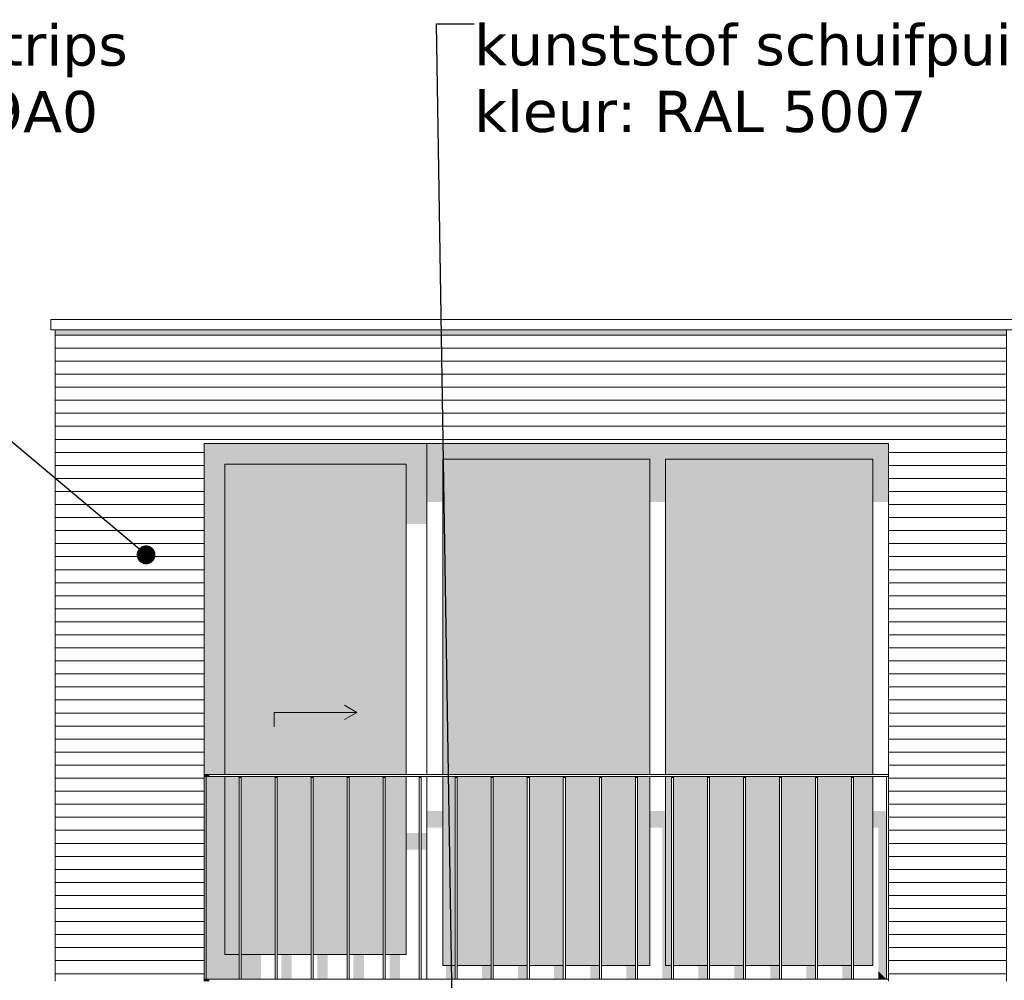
# Model space of a CAD drawing. Header units: millimetres. Extents: x -25778 to 297771, y -21930 to 17454.
# Tile 17 of 109: x 100641 to 105401, y -13625 to -8981. Entities that reach past the tile are written whole.
import ezdxf

# ---------------------------------------------------------------- set-up
doc = ezdxf.new("R2010")
doc.units = ezdxf.units.MM
doc.header["$MEASUREMENT"] = 0
for name, color, linetype in [('34 Balustrades', 7, 'Continuous'), ('34 Balustrades 2D arcering', 7, 'Continuous'), ('New_21 Buitenwanden', 7, 'Continuous'), ('New_21 Buitenwanden 2D arcering', 7, 'Continuous'), ('New_21 Buitenwanden Afdek-arcering', 7, 'Continuous'), ('New_21 Buitenwanden Deuren', 7, 'Continuous'), ('New_21 Buitenwanden Ramen', 7, 'Continuous'), ('New_47 Dakafwerking', 7, 'Continuous'), ('Tekst_dim 1_ 100 .DO', 7, 'Continuous')]:
    doc.layers.add(name, color=color, linetype=linetype)
doc.styles.add('GENERATED_STYLE_1', font='verdana.ttf')
doc.dimstyles.new('GENERATED_STYLE__2', dxfattribs={"dimtxt": 0.18, "dimasz": 182.4, "dimexe": 0.18, "dimexo": 0.0625, "dimgap": 0, "dimtad": 0, "dimtih": 1, "dimtoh": 1, "dimdec": 4, "dimzin": 0, "dimdsep": 46, "dimcen": 0.09, "dimadec": 0, "dimazin": 0, "dimtfac": 1, "dimtdec": 4, "dimtmove": 0, "dimatfit": 3, "dimldrblk": 'ARROWHEAD_11', "dimfxl": 1, "dimtolj": 1, "dimtzin": 0, "dimarcsym": 0})

# ---------------------------------------------------------------- blocks, each defined once
blk = doc.blocks.new('Section Element_346_2', base_point=(118937, -19829.7))
at = {"layer": 'New_21 Buitenwanden 2D arcering', "linetype": 'Continuous', "lineweight": 0, "true_color": 0x1e2122}
blk.add_hatch(color=250, dxfattribs=at).paths.add_polyline_path([(101532, -10479.7), (100812, -10479.7), (100812, -10508), (101532, -10508)])
at = {"layer": 'New_21 Buitenwanden Afdek-arcering', "linetype": 'Continuous', "lineweight": 0, "true_color": 0x000000}
h = blk.add_hatch(dxfattribs=at)
h.set_pattern_fill('920_Lijnen_horz__63_0002', color=18, style=0, pattern_type=2)
h.set_pattern_definition([(5e-14, (118937.04, -19829.75), (0, 63), [])])
h.paths.add_polyline_path([(100812, -13629.7), (101532, -13629.7), (101532, -10479.7), (100812, -10479.7)])
at = {"layer": 'New_21 Buitenwanden', "color": 7, "linetype": 'Continuous', "lineweight": 0}
for p, q in [((100812, -10479.7), (100812, -13629.7)), ((101532, -13629.7), (101532, -11029.7))]:
    blk.add_line(p, q, dxfattribs=at)
blk = doc.blocks.new('Section Element_360_2', base_point=(118937, -19829.7))
at = {"layer": 'New_47 Dakafwerking', "color": 9, "linetype": 'Continuous', "lineweight": 0}
for p, q in [((100792, -10429.7), (100792, -10479.7)), ((100792, -10429.7), (105437, -10429.7)), ((100792, -10479.7), (105437, -10479.7))]:
    blk.add_line(p, q, dxfattribs=at)
blk = doc.blocks.new('Section Element_388_2', base_point=(118937, -19829.7))
at = {"layer": 'New_21 Buitenwanden 2D arcering', "linetype": 'Continuous', "lineweight": 0, "true_color": 0x1e2122}
blk.add_hatch(color=250, dxfattribs=at).paths.add_polyline_path([(105412, -10479.7), (104842, -10479.7), (104842, -10508), (105412, -10508)])
at = {"layer": 'New_21 Buitenwanden Afdek-arcering', "linetype": 'Continuous', "lineweight": 0, "true_color": 0x000000}
h = blk.add_hatch(dxfattribs=at)
h.set_pattern_fill('920_Lijnen_horz__63_0002', color=18, style=0, pattern_type=2)
h.set_pattern_definition([(0, (118937.04, -19829.75), (0, 63), [])])
h.paths.add_polyline_path([(105412, -13629.7), (105412, -10479.7), (104842, -10479.7), (104842, -13629.7)])
at = {"layer": 'New_21 Buitenwanden', "color": 7, "linetype": 'Continuous', "lineweight": 0}
for p, q in [((105412, -13629.7), (105412, -10479.7)), ((104842, -13629.7), (104842, -11029.7))]:
    blk.add_line(p, q, dxfattribs=at)
blk = doc.blocks.new('Section Element_389_2', base_point=(118937, -19829.7))
at = {"layer": 'New_21 Buitenwanden 2D arcering', "linetype": 'Continuous', "lineweight": 0, "true_color": 0x1e2122}
blk.add_hatch(color=250, dxfattribs=at).paths.add_polyline_path([(101532, -10479.7), (101532, -10508), (104842, -10508), (104842, -10479.7)])
at = {"layer": 'New_21 Buitenwanden Afdek-arcering', "linetype": 'Continuous', "lineweight": 0, "true_color": 0x000000}
h = blk.add_hatch(dxfattribs=at)
h.set_pattern_fill('920_Lijnen_horz__63_0002', color=18, style=0, pattern_type=2)
h.set_pattern_definition([(0, (118937.04, -19829.75), (0, 63), [])])
h.paths.add_polyline_path([(101532, -10479.7), (101532, -11029.7), (104842, -11029.7), (104842, -10479.7)])
at = {"layer": 'New_21 Buitenwanden', "color": 7, "linetype": 'Continuous', "lineweight": 0}
blk.add_line((104842, -11029.7), (101532, -11029.7), dxfattribs=at)
blk = doc.blocks.new('Section Element_411_2', base_point=(118937, -19829.7))
at = {"layer": '34 Balustrades 2D arcering', "linetype": 'Continuous', "lineweight": 0, "true_color": 0x1e2122}
blk.add_hatch(color=250, dxfattribs=at).paths.add_polyline_path([(101532, -12639.7), (101557, -12639.7), (101557, -12629.7), (101532, -12629.7)])
at = {"layer": '34 Balustrades', "color": 9, "linetype": 'Continuous', "lineweight": 0}
for p, q in [((101532, -12629.7), (104842, -12629.7)), ((101542, -12639.7), (104832, -12639.7))]:
    blk.add_line(p, q, dxfattribs=at)
blk = doc.blocks.new('Section Element_412_2', base_point=(118937, -19829.7))
at = {"layer": '34 Balustrades 2D arcering', "linetype": 'Continuous', "lineweight": 0, "true_color": 0x1e2122}
blk.add_hatch(color=250, dxfattribs=at).paths.add_polyline_path([(101532, -13619.7), (101532, -13629.7), (101557, -13629.7), (101557, -13619.7)])
at = {"layer": '34 Balustrades', "color": 9, "linetype": 'Continuous', "lineweight": 0}
blk.add_line((101542, -13619.7), (104832, -13619.7), dxfattribs=at)
blk = doc.blocks.new('Section Element_413_2', base_point=(118937, -19829.7))
at = {"layer": 'New_21 Buitenwanden 2D arcering', "linetype": 'Continuous', "lineweight": 0, "true_color": 0x1e2122}
for points in [[(101532, -11029.7), (101532, -11129.7), (101632, -11129.7), (102510, -11129.7), (102610, -11129.7), (102610, -11029.7)], [(101532, -11129.7), (101532, -12629.7), (101632, -12629.7), (101632, -11129.7)], [(101632, -11129.7), (101632, -12629.7), (101827, -12629.7), (101827, -11446.9), (102510, -11446.9), (102510, -11129.7)], [(102510, -11129.7), (102510, -11418.7), (102610, -11418.7), (102610, -11129.7)], [(101542, -13499.7), (101632, -13499.7), (101632, -12639.7), (101542, -12639.7)], [(101632, -13499.7), (101701.2, -13499.7), (101701.2, -12639.7), (101632, -12639.7)], [(101711.2, -12639.7), (101711.2, -13499.7), (101827, -13499.7), (101827, -13021.6), (101875.5, -13021.6), (101875.5, -12940.9), (101827, -12940.9), (101827, -12639.7)], [(101885.5, -13021.6), (101926.2, -13021.6), (101926.2, -13499.7), (101976.2, -13499.7), (101976.2, -13021.6), (102049.7, -13021.6), (102049.7, -12940.9), (101885.5, -12940.9)], [(102059.7, -13021.6), (102100.5, -13021.6), (102100.5, -13499.7), (102150.5, -13499.7), (102150.5, -13021.6), (102223.9, -13021.6), (102223.9, -12940.9), (102059.7, -12940.9)], [(102233.9, -13021.6), (102274.7, -13021.6), (102274.7, -13499.7), (102324.7, -13499.7), (102324.7, -13021.6), (102398.1, -13021.6), (102398.1, -12940.9), (102233.9, -12940.9)], [(102408.1, -13021.6), (102448.9, -13021.6), (102448.9, -13499.7), (102498.9, -13499.7), (102498.9, -13021.6), (102510, -13021.6), (102510, -12940.9), (102408.1, -12940.9)], [(102572.3, -12912.6), (102510, -12912.6), (102510, -12993.3), (102572.3, -12993.3)], [(102582.3, -12993.3), (102603.1, -12993.3), (102603.1, -13499.7), (102610, -13499.7), (102610, -12912.6), (102582.3, -12912.6)], [(101542, -13619.7), (101701.2, -13619.7), (101701.2, -13499.7), (101632, -13499.7), (101542, -13499.7)], [(101807, -13499.7), (101711.2, -13499.7), (101711.2, -13619.7), (101807, -13619.7)], [(101956.2, -13499.7), (101906.2, -13499.7), (101906.2, -13619.7), (101956.2, -13619.7)], [(102130.5, -13499.7), (102080.5, -13499.7), (102080.5, -13619.7), (102130.5, -13619.7)], [(102304.7, -13499.7), (102254.7, -13499.7), (102254.7, -13619.7), (102304.7, -13619.7)], [(102478.9, -13499.7), (102428.9, -13499.7), (102428.9, -13619.7), (102478.9, -13619.7)], [(102610, -13499.7), (102603.1, -13499.7), (102603.1, -13619.7), (102610, -13619.7)]]:
    blk.add_hatch(color=250, dxfattribs=at).paths.add_polyline_path(points)
at = {"layer": 'New_21 Buitenwanden Afdek-arcering', "linetype": 'Continuous', "lineweight": 0, "true_color": 0x99a3a6}
for points in [[(101632, -11129.7), (101632, -12629.7), (102510, -12629.7), (102510, -11129.7)], [(101632, -13499.7), (101701.2, -13499.7), (101701.2, -12639.7), (101632, -12639.7)], [(101711.2, -12639.7), (101711.2, -13499.7), (101875.5, -13499.7), (101875.5, -12639.7)], [(101885.5, -12639.7), (101885.5, -13499.7), (102049.7, -13499.7), (102049.7, -12639.7)], [(102059.7, -12639.7), (102059.7, -13499.7), (102223.9, -13499.7), (102223.9, -12639.7)], [(102233.9, -13499.7), (102398.1, -13499.7), (102398.1, -12639.7), (102233.9, -12639.7)], [(102510, -12639.7), (102408.1, -12639.7), (102408.1, -13499.7), (102510, -13499.7)]]:
    blk.add_hatch(color=253, dxfattribs=at).paths.add_polyline_path(points)
at = {"layer": 'New_21 Buitenwanden Deuren', "color": 7, "linetype": 'Continuous', "lineweight": 0}
for p, q in [((101632, -11129.7), (101632, -12629.7)), ((102510, -11129.7), (101632, -11129.7)), ((102510, -12629.7), (102510, -11129.7)), ((101871, -12329.7), (102271, -12329.7)), ((101871, -12329.7), (101871, -12399.7)), ((102271, -12329.7), (102210.4, -12294.7)), ((102271, -12329.7), (102210.4, -12364.7)), ((101632, -12639.7), (101632, -13499.7)), ((102510, -13499.7), (102510, -12639.7)), ((101632, -13499.7), (101701.2, -13499.7)), ((101711.2, -13499.7), (101875.5, -13499.7)), ((101885.5, -13499.7), (102049.7, -13499.7)), ((102059.7, -13499.7), (102223.9, -13499.7)), ((102233.9, -13499.7), (102398.1, -13499.7)), ((102408.1, -13499.7), (102510, -13499.7))]:
    blk.add_line(p, q, dxfattribs=at)
blk = doc.blocks.new('Section Element_414_2', base_point=(118937, -19829.7))
at = {"layer": 'New_21 Buitenwanden 2D arcering', "linetype": 'Continuous', "lineweight": 0, "true_color": 0x1e2122}
for points in [[(102610, -11029.7), (102686, -11105.7), (103688, -11105.7), (103764, -11105.7), (104766, -11105.7), (104842, -11029.7)], [(102610, -11312.6), (102686, -11312.6), (102686, -11105.7), (102610, -11029.7)], [(104766, -11105.7), (104766, -11312.6), (104842, -11312.6), (104842, -11029.7)], [(102686, -11105.7), (102686, -12629.7), (102721, -12629.7), (102721, -11362.1), (103688, -11362.1), (103688, -11105.7)], [(103688, -11312.6), (103764, -11312.6), (103764, -11105.7), (103688, -11105.7)], [(103764, -11105.7), (103764, -12629.7), (103799, -12629.7), (103799, -11362.1), (104766, -11362.1), (104766, -11105.7)], [(102686, -13553.7), (102721, -13553.7), (102721, -12936.7), (102737.3, -12936.7), (102737.3, -13553.7), (102746.5, -13553.7), (102746.5, -12856), (102721, -12856), (102721, -12639.7), (102686, -12639.7)], [(103764, -13553.7), (103791.8, -13553.7), (103791.8, -12639.7), (103764, -12639.7)], [(102686, -12806.5), (102610, -12806.5), (102610, -12887.2), (102686, -12887.2)], [(103688, -12887.2), (103747.6, -12887.2), (103747.6, -13553.7), (103764, -13553.7), (103764, -12806.5), (103688, -12806.5)], [(104766, -12887.2), (104792.8, -12887.2), (104792.8, -13580.5), (104832, -13619.7), (104832, -12806.5), (104766, -12806.5)], [(102756.5, -13553.7), (102787.3, -13553.7), (102787.3, -12936.7), (102911.5, -12936.7), (102911.5, -13553.7), (102920.7, -13553.7), (102920.7, -12856), (102756.5, -12856)], [(102930.7, -13553.7), (102961.5, -13553.7), (102961.5, -12936.7), (103085.7, -12936.7), (103085.7, -13553.7), (103094.9, -13553.7), (103094.9, -12856), (102930.7, -12856)], [(103104.9, -13553.7), (103135.7, -13553.7), (103135.7, -12936.7), (103259.9, -12936.7), (103259.9, -13553.7), (103269.1, -13553.7), (103269.1, -12856), (103104.9, -12856)], [(103279.1, -13553.7), (103309.9, -13553.7), (103309.9, -12936.7), (103434.1, -12936.7), (103434.1, -13553.7), (103443.4, -13553.7), (103443.4, -12856), (103279.1, -12856)], [(103453.4, -13553.7), (103484.1, -13553.7), (103484.1, -12936.7), (103608.4, -12936.7), (103608.4, -13553.7), (103617.6, -13553.7), (103617.6, -12856), (103453.4, -12856)], [(103627.6, -13553.7), (103658.4, -13553.7), (103658.4, -12936.7), (103688, -12936.7), (103688, -12856), (103627.6, -12856)], [(103801.8, -13553.7), (103832.6, -13553.7), (103832.6, -12936.7), (103956.8, -12936.7), (103956.8, -13553.7), (103966, -13553.7), (103966, -12856), (103801.8, -12856)], [(103976, -13553.7), (104006.8, -13553.7), (104006.8, -12936.7), (104131, -12936.7), (104131, -13553.7), (104140.2, -13553.7), (104140.2, -12856), (103976, -12856)], [(104150.2, -13553.7), (104181, -13553.7), (104181, -12936.7), (104305.2, -12936.7), (104305.2, -13553.7), (104314.4, -13553.7), (104314.4, -12856), (104150.2, -12856)], [(104324.4, -13553.7), (104355.2, -13553.7), (104355.2, -12936.7), (104479.4, -12936.7), (104479.4, -13553.7), (104488.6, -13553.7), (104488.6, -12856), (104324.4, -12856)], [(104498.6, -13553.7), (104529.4, -13553.7), (104529.4, -12936.7), (104653.6, -12936.7), (104653.6, -13553.7), (104662.8, -13553.7), (104662.8, -12856), (104498.6, -12856)], [(104672.8, -13553.7), (104703.6, -13553.7), (104703.6, -12936.7), (104766, -12936.7), (104766, -12856), (104672.8, -12856)], [(102746.5, -13553.7), (102702.3, -13553.7), (102702.3, -13619.7), (102746.5, -13619.7)], [(102920.7, -13553.7), (102876.5, -13553.7), (102876.5, -13619.7), (102920.7, -13619.7)], [(103094.9, -13553.7), (103050.7, -13553.7), (103050.7, -13619.7), (103094.9, -13619.7)], [(103269.1, -13553.7), (103224.9, -13553.7), (103224.9, -13619.7), (103269.1, -13619.7)], [(103443.4, -13553.7), (103399.1, -13553.7), (103399.1, -13619.7), (103443.4, -13619.7)], [(103617.6, -13553.7), (103573.4, -13553.7), (103573.4, -13619.7), (103617.6, -13619.7)], [(103791.8, -13553.7), (103747.6, -13553.7), (103747.6, -13619.7), (103791.8, -13619.7)], [(103966, -13553.7), (103921.8, -13553.7), (103921.8, -13619.7), (103966, -13619.7)], [(104140.2, -13553.7), (104096, -13553.7), (104096, -13619.7), (104140.2, -13619.7)], [(104314.4, -13553.7), (104270.2, -13553.7), (104270.2, -13619.7), (104314.4, -13619.7)], [(104488.6, -13553.7), (104444.4, -13553.7), (104444.4, -13619.7), (104488.6, -13619.7)], [(104662.8, -13553.7), (104618.6, -13553.7), (104618.6, -13619.7), (104662.8, -13619.7)], [(104832, -13619.7), (104792.8, -13580.5), (104792.8, -13619.7)]]:
    blk.add_hatch(color=250, dxfattribs=at).paths.add_polyline_path(points)
at = {"layer": 'New_21 Buitenwanden Afdek-arcering', "linetype": 'Continuous', "lineweight": 0, "true_color": 0x99a3a6}
for points in [[(102686, -11105.7), (102686, -12629.7), (103688, -12629.7), (103688, -11105.7)], [(103764, -11105.7), (103764, -12629.7), (104766, -12629.7), (104766, -11105.7)], [(102686, -13553.7), (102746.5, -13553.7), (102746.5, -12639.7), (102686, -12639.7)], [(102756.5, -12639.7), (102756.5, -13553.7), (102920.7, -13553.7), (102920.7, -12639.7)], [(102930.7, -13553.7), (103094.9, -13553.7), (103094.9, -12639.7), (102930.7, -12639.7)], [(103104.9, -12639.7), (103104.9, -13553.7), (103269.1, -13553.7), (103269.1, -12639.7)], [(103443.4, -12639.7), (103279.1, -12639.7), (103279.1, -13553.7), (103443.4, -13553.7)], [(103453.4, -13553.7), (103617.6, -13553.7), (103617.6, -12639.7), (103453.4, -12639.7)], [(103688, -12639.7), (103627.6, -12639.7), (103627.6, -13553.7), (103688, -13553.7)], [(103764, -13553.7), (103791.8, -13553.7), (103791.8, -12639.7), (103764, -12639.7)], [(103801.8, -13553.7), (103966, -13553.7), (103966, -12639.7), (103801.8, -12639.7)], [(103976, -12639.7), (103976, -13553.7), (104140.2, -13553.7), (104140.2, -12639.7)], [(104150.2, -12639.7), (104150.2, -13553.7), (104314.4, -13553.7), (104314.4, -12639.7)], [(104488.6, -12639.7), (104324.4, -12639.7), (104324.4, -13553.7), (104488.6, -13553.7)], [(104662.8, -12639.7), (104498.6, -12639.7), (104498.6, -13553.7), (104662.8, -13553.7)], [(104672.8, -13553.7), (104766, -13553.7), (104766, -12639.7), (104672.8, -12639.7)]]:
    blk.add_hatch(color=253, dxfattribs=at).paths.add_polyline_path(points)
at = {"layer": 'New_21 Buitenwanden Ramen', "color": 7, "linetype": 'Continuous', "lineweight": 0}
for p, q in [((102610, -12629.7), (102610, -11029.7)), ((102686, -11105.7), (102686, -12629.7)), ((103688, -11105.7), (102686, -11105.7)), ((103688, -12629.7), (103688, -11105.7)), ((103764, -11105.7), (103764, -12629.7)), ((104766, -11105.7), (103764, -11105.7)), ((104766, -12629.7), (104766, -11105.7)), ((102610, -13619.7), (102610, -12639.7)), ((102686, -12639.7), (102686, -13553.7)), ((103688, -13553.7), (103688, -12639.7)), ((103764, -12639.7), (103764, -13553.7)), ((104766, -13553.7), (104766, -12639.7)), ((102686, -13553.7), (102746.5, -13553.7)), ((102756.5, -13553.7), (102920.7, -13553.7)), ((102930.7, -13553.7), (103094.9, -13553.7)), ((103104.9, -13553.7), (103269.1, -13553.7)), ((103279.1, -13553.7), (103443.4, -13553.7)), ((103453.4, -13553.7), (103617.6, -13553.7)), ((103627.6, -13553.7), (103688, -13553.7)), ((103764, -13553.7), (103791.8, -13553.7)), ((103801.8, -13553.7), (103966, -13553.7)), ((103976, -13553.7), (104140.2, -13553.7)), ((104150.2, -13553.7), (104314.4, -13553.7)), ((104324.4, -13553.7), (104488.6, -13553.7)), ((104498.6, -13553.7), (104662.8, -13553.7)), ((104672.8, -13553.7), (104766, -13553.7))]:
    blk.add_line(p, q, dxfattribs=at)
blk = doc.blocks.new('Section Element_467_2', base_point=(118937, -19829.7))
at = {"layer": '34 Balustrades 2D arcering', "linetype": 'Continuous', "lineweight": 0, "true_color": 0x1e2122}
blk.add_hatch(color=250, dxfattribs=at).paths.add_polyline_path([(101711.2, -12639.7), (101701.2, -12639.7), (101701.2, -12646.8), (101711.2, -12646.8)])
at = {"layer": '34 Balustrades', "color": 9, "linetype": 'Continuous', "lineweight": 0}
for p, q in [((101701.2, -13619.7), (101701.2, -12639.7)), ((101711.2, -13619.7), (101711.2, -12639.7))]:
    blk.add_line(p, q, dxfattribs=at)
blk = doc.blocks.new('Section Element_468_2', base_point=(118937, -19829.7))
at = {"layer": '34 Balustrades 2D arcering', "linetype": 'Continuous', "lineweight": 0, "true_color": 0x1e2122}
blk.add_hatch(color=250, dxfattribs=at).paths.add_polyline_path([(101885.5, -12639.7), (101875.5, -12639.7), (101875.5, -12646.8), (101885.5, -12646.8)])
at = {"layer": '34 Balustrades', "color": 9, "linetype": 'Continuous', "lineweight": 0}
for p, q in [((101875.5, -13619.7), (101875.5, -12639.7)), ((101885.5, -13619.7), (101885.5, -12639.7))]:
    blk.add_line(p, q, dxfattribs=at)
blk = doc.blocks.new('Section Element_469_2', base_point=(118937, -19829.7))
at = {"layer": '34 Balustrades 2D arcering', "linetype": 'Continuous', "lineweight": 0, "true_color": 0x1e2122}
blk.add_hatch(color=250, dxfattribs=at).paths.add_polyline_path([(102049.7, -12639.7), (102049.7, -12646.8), (102059.7, -12646.8), (102059.7, -12639.7)])
at = {"layer": '34 Balustrades', "color": 9, "linetype": 'Continuous', "lineweight": 0}
for p, q in [((102049.7, -13619.7), (102049.7, -12639.7)), ((102059.7, -13619.7), (102059.7, -12639.7))]:
    blk.add_line(p, q, dxfattribs=at)
blk = doc.blocks.new('Section Element_470_2', base_point=(118937, -19829.7))
at = {"layer": '34 Balustrades 2D arcering', "linetype": 'Continuous', "lineweight": 0, "true_color": 0x1e2122}
blk.add_hatch(color=250, dxfattribs=at).paths.add_polyline_path([(102233.9, -12639.7), (102223.9, -12639.7), (102223.9, -12646.8), (102233.9, -12646.8)])
at = {"layer": '34 Balustrades', "color": 9, "linetype": 'Continuous', "lineweight": 0}
for p, q in [((102223.9, -13619.7), (102223.9, -12639.7)), ((102233.9, -13619.7), (102233.9, -12639.7))]:
    blk.add_line(p, q, dxfattribs=at)
blk = doc.blocks.new('Section Element_471_2', base_point=(118937, -19829.7))
at = {"layer": '34 Balustrades 2D arcering', "linetype": 'Continuous', "lineweight": 0, "true_color": 0x1e2122}
blk.add_hatch(color=250, dxfattribs=at).paths.add_polyline_path([(102408.1, -12639.7), (102398.1, -12639.7), (102398.1, -12646.8), (102408.1, -12646.8)])
at = {"layer": '34 Balustrades', "color": 9, "linetype": 'Continuous', "lineweight": 0}
for p, q in [((102398.1, -13619.7), (102398.1, -12639.7)), ((102408.1, -13619.7), (102408.1, -12639.7))]:
    blk.add_line(p, q, dxfattribs=at)
blk = doc.blocks.new('Section Element_472_2', base_point=(118937, -19829.7))
at = {"layer": '34 Balustrades 2D arcering', "linetype": 'Continuous', "lineweight": 0, "true_color": 0x1e2122}
blk.add_hatch(color=250, dxfattribs=at).paths.add_polyline_path([(102572.3, -12639.7), (102572.3, -12646.8), (102582.3, -12646.8), (102582.3, -12639.7)])
at = {"layer": '34 Balustrades', "color": 9, "linetype": 'Continuous', "lineweight": 0}
for p, q in [((102572.3, -13619.7), (102572.3, -12639.7)), ((102582.3, -13619.7), (102582.3, -12639.7))]:
    blk.add_line(p, q, dxfattribs=at)
blk = doc.blocks.new('Section Element_473_2', base_point=(118937, -19829.7))
at = {"layer": '34 Balustrades 2D arcering', "linetype": 'Continuous', "lineweight": 0, "true_color": 0x1e2122}
blk.add_hatch(color=250, dxfattribs=at).paths.add_polyline_path([(102756.5, -12639.7), (102746.5, -12639.7), (102746.5, -12646.8), (102756.5, -12646.8)])
at = {"layer": '34 Balustrades', "color": 9, "linetype": 'Continuous', "lineweight": 0}
for p, q in [((102746.5, -13619.7), (102746.5, -12639.7)), ((102756.5, -13619.7), (102756.5, -12639.7))]:
    blk.add_line(p, q, dxfattribs=at)
blk = doc.blocks.new('Section Element_474_2', base_point=(118937, -19829.7))
at = {"layer": '34 Balustrades 2D arcering', "linetype": 'Continuous', "lineweight": 0, "true_color": 0x1e2122}
blk.add_hatch(color=250, dxfattribs=at).paths.add_polyline_path([(102920.7, -12639.7), (102920.7, -12646.8), (102930.7, -12646.8), (102930.7, -12639.7)])
at = {"layer": '34 Balustrades', "color": 9, "linetype": 'Continuous', "lineweight": 0}
for p, q in [((102920.7, -13619.7), (102920.7, -12639.7)), ((102930.7, -13619.7), (102930.7, -12639.7))]:
    blk.add_line(p, q, dxfattribs=at)
blk = doc.blocks.new('Section Element_475_2', base_point=(118937, -19829.7))
at = {"layer": '34 Balustrades 2D arcering', "linetype": 'Continuous', "lineweight": 0, "true_color": 0x1e2122}
blk.add_hatch(color=250, dxfattribs=at).paths.add_polyline_path([(103104.9, -12639.7), (103094.9, -12639.7), (103094.9, -12646.8), (103104.9, -12646.8)])
at = {"layer": '34 Balustrades', "color": 9, "linetype": 'Continuous', "lineweight": 0}
for p, q in [((103094.9, -13619.7), (103094.9, -12639.7)), ((103104.9, -13619.7), (103104.9, -12639.7))]:
    blk.add_line(p, q, dxfattribs=at)
blk = doc.blocks.new('Section Element_476_2', base_point=(118937, -19829.7))
at = {"layer": '34 Balustrades 2D arcering', "linetype": 'Continuous', "lineweight": 0, "true_color": 0x1e2122}
blk.add_hatch(color=250, dxfattribs=at).paths.add_polyline_path([(103279.1, -12639.7), (103269.1, -12639.7), (103269.1, -12646.8), (103279.1, -12646.8)])
at = {"layer": '34 Balustrades', "color": 9, "linetype": 'Continuous', "lineweight": 0}
for p, q in [((103269.1, -13619.7), (103269.1, -12639.7)), ((103279.1, -13619.7), (103279.1, -12639.7))]:
    blk.add_line(p, q, dxfattribs=at)
blk = doc.blocks.new('Section Element_477_2', base_point=(118937, -19829.7))
at = {"layer": '34 Balustrades 2D arcering', "linetype": 'Continuous', "lineweight": 0, "true_color": 0x1e2122}
blk.add_hatch(color=250, dxfattribs=at).paths.add_polyline_path([(103443.4, -12639.7), (103443.4, -12646.8), (103453.4, -12646.8), (103453.4, -12639.7)])
at = {"layer": '34 Balustrades', "color": 9, "linetype": 'Continuous', "lineweight": 0}
for p, q in [((103443.4, -13619.7), (103443.4, -12639.7)), ((103453.4, -13619.7), (103453.4, -12639.7))]:
    blk.add_line(p, q, dxfattribs=at)
blk = doc.blocks.new('Section Element_478_2', base_point=(118937, -19829.7))
at = {"layer": '34 Balustrades 2D arcering', "linetype": 'Continuous', "lineweight": 0, "true_color": 0x1e2122}
blk.add_hatch(color=250, dxfattribs=at).paths.add_polyline_path([(103627.6, -12639.7), (103617.6, -12639.7), (103617.6, -12646.8), (103627.6, -12646.8)])
at = {"layer": '34 Balustrades', "color": 9, "linetype": 'Continuous', "lineweight": 0}
for p, q in [((103617.6, -13619.7), (103617.6, -12639.7)), ((103627.6, -13619.7), (103627.6, -12639.7))]:
    blk.add_line(p, q, dxfattribs=at)
blk = doc.blocks.new('Section Element_479_2', base_point=(118937, -19829.7))
at = {"layer": '34 Balustrades 2D arcering', "linetype": 'Continuous', "lineweight": 0, "true_color": 0x1e2122}
blk.add_hatch(color=250, dxfattribs=at).paths.add_polyline_path([(103791.8, -12639.7), (103791.8, -12646.8), (103801.8, -12646.8), (103801.8, -12639.7)])
at = {"layer": '34 Balustrades', "color": 9, "linetype": 'Continuous', "lineweight": 0}
for p, q in [((103791.8, -13619.7), (103791.8, -12639.7)), ((103801.8, -13619.7), (103801.8, -12639.7))]:
    blk.add_line(p, q, dxfattribs=at)
blk = doc.blocks.new('Section Element_480_2', base_point=(118937, -19829.7))
at = {"layer": '34 Balustrades 2D arcering', "linetype": 'Continuous', "lineweight": 0, "true_color": 0x1e2122}
blk.add_hatch(color=250, dxfattribs=at).paths.add_polyline_path([(103976, -12639.7), (103966, -12639.7), (103966, -12646.8), (103976, -12646.8)])
at = {"layer": '34 Balustrades', "color": 9, "linetype": 'Continuous', "lineweight": 0}
for p, q in [((103966, -13619.7), (103966, -12639.7)), ((103976, -13619.7), (103976, -12639.7))]:
    blk.add_line(p, q, dxfattribs=at)
blk = doc.blocks.new('Section Element_481_2', base_point=(118937, -19829.7))
at = {"layer": '34 Balustrades 2D arcering', "linetype": 'Continuous', "lineweight": 0, "true_color": 0x1e2122}
blk.add_hatch(color=250, dxfattribs=at).paths.add_polyline_path([(104150.2, -12639.7), (104140.2, -12639.7), (104140.2, -12646.8), (104150.2, -12646.8)])
at = {"layer": '34 Balustrades', "color": 9, "linetype": 'Continuous', "lineweight": 0}
for p, q in [((104140.2, -13619.7), (104140.2, -12639.7)), ((104150.2, -13619.7), (104150.2, -12639.7))]:
    blk.add_line(p, q, dxfattribs=at)
blk = doc.blocks.new('Section Element_482_2', base_point=(118937, -19829.7))
at = {"layer": '34 Balustrades 2D arcering', "linetype": 'Continuous', "lineweight": 0, "true_color": 0x1e2122}
blk.add_hatch(color=250, dxfattribs=at).paths.add_polyline_path([(104314.4, -12639.7), (104314.4, -12646.8), (104324.4, -12646.8), (104324.4, -12639.7)])
at = {"layer": '34 Balustrades', "color": 9, "linetype": 'Continuous', "lineweight": 0}
for p, q in [((104314.4, -13619.7), (104314.4, -12639.7)), ((104324.4, -13619.7), (104324.4, -12639.7))]:
    blk.add_line(p, q, dxfattribs=at)
blk = doc.blocks.new('Section Element_483_2', base_point=(118937, -19829.7))
at = {"layer": '34 Balustrades 2D arcering', "linetype": 'Continuous', "lineweight": 0, "true_color": 0x1e2122}
blk.add_hatch(color=250, dxfattribs=at).paths.add_polyline_path([(104498.6, -12639.7), (104488.6, -12639.7), (104488.6, -12646.8), (104498.6, -12646.8)])
at = {"layer": '34 Balustrades', "color": 9, "linetype": 'Continuous', "lineweight": 0}
for p, q in [((104488.6, -13619.7), (104488.6, -12639.7)), ((104498.6, -13619.7), (104498.6, -12639.7))]:
    blk.add_line(p, q, dxfattribs=at)
blk = doc.blocks.new('Section Element_484_2', base_point=(118937, -19829.7))
at = {"layer": '34 Balustrades 2D arcering', "linetype": 'Continuous', "lineweight": 0, "true_color": 0x1e2122}
blk.add_hatch(color=250, dxfattribs=at).paths.add_polyline_path([(104662.8, -12639.7), (104662.8, -12646.8), (104672.8, -12646.8), (104672.8, -12639.7)])
at = {"layer": '34 Balustrades', "color": 9, "linetype": 'Continuous', "lineweight": 0}
for p, q in [((104662.8, -13619.7), (104662.8, -12639.7)), ((104672.8, -13619.7), (104672.8, -12639.7))]:
    blk.add_line(p, q, dxfattribs=at)
blk = doc.blocks.new('Section Element_485_2', base_point=(118937, -19829.7))
at = {"layer": '34 Balustrades 2D arcering', "linetype": 'Continuous', "lineweight": 0, "true_color": 0x1e2122}
blk.add_hatch(color=250, dxfattribs=at).paths.add_polyline_path([(101532, -13619.7), (101542, -13619.7), (101542, -12639.7), (101532, -12639.7)])
at = {"layer": '34 Balustrades', "color": 9, "linetype": 'Continuous', "lineweight": 0}
for p, q in [((101532, -12639.7), (101542, -12639.7)), ((101542, -13619.7), (101542, -12639.7)), ((101532, -13619.7), (101542, -13619.7))]:
    blk.add_line(p, q, dxfattribs=at)
blk = doc.blocks.new('Section Element_486_2', base_point=(118937, -19829.7))
at = {"layer": '34 Balustrades', "color": 9, "linetype": 'Continuous', "lineweight": 0}
for p, q in [((104832, -12639.7), (104842, -12639.7)), ((104832, -13619.7), (104832, -12639.7)), ((104832, -13619.7), (104842, -13619.7))]:
    blk.add_line(p, q, dxfattribs=at)
blk = doc.blocks.new('ARROWHEAD_11')
at = {"color": 0, "linetype": 'Continuous', "lineweight": 0}
blk.add_line((0, 0), (-1, 0), dxfattribs=at)
at = {"color": 0, "linetype": 'Continuous', "lineweight": 0, "const_width": 0.25, "flags": 128}
blk.add_lwpolyline([(-0.125, 0, 1), (0.125, 0, 1)], format="xyb", close=True, dxfattribs=at)

msp = doc.modelspace()

# ---------------------------------------------------------------- block references
at = {"layer": '34 Balustrades', "lineweight": 0}
for name in ['Section Element_411_2', 'Section Element_485_2', 'Section Element_467_2', 'Section Element_468_2', 'Section Element_469_2', 'Section Element_470_2', 'Section Element_471_2', 'Section Element_472_2', 'Section Element_473_2', 'Section Element_474_2', 'Section Element_475_2', 'Section Element_476_2', 'Section Element_477_2', 'Section Element_478_2', 'Section Element_479_2', 'Section Element_480_2', 'Section Element_481_2', 'Section Element_482_2', 'Section Element_483_2', 'Section Element_484_2', 'Section Element_486_2', 'Section Element_412_2']:
    msp.add_blockref(name, (118937, -19829.7), dxfattribs=at)
at = {"layer": 'New_21 Buitenwanden', "lineweight": 0}
for name in ['Section Element_346_2', 'Section Element_389_2', 'Section Element_388_2']:
    msp.add_blockref(name, (118937, -19829.7), dxfattribs=at)
at = {"layer": 'New_21 Buitenwanden Deuren', "lineweight": 0}
msp.add_blockref('Section Element_413_2', (118937, -19829.7), dxfattribs=at)
at = {"layer": 'New_21 Buitenwanden Ramen', "lineweight": 0}
msp.add_blockref('Section Element_414_2', (118937, -19829.7), dxfattribs=at)
at = {"layer": 'New_47 Dakafwerking', "lineweight": 0}
msp.add_blockref('Section Element_360_2', (118937, -19829.7), dxfattribs=at)

# ---------------------------------------------------------------- texts
at = {"layer": 'Tekst_dim 1_ 100 .DO', "color": 9, "linetype": 'Continuous', "lineweight": 0, "char_height": 200, "attachment_point": 1, "style": 'GENERATED_STYLE_1'}
for s, insert, line_spacing_factor in [('\\A1;{\\pql;\\fVerdana|b0|i0|c0|p0;\\W1.000000;horizontale \\fVerdana|b0|i0|c0|p0;\\W1.000000;steenstrips\\P\\pql;\\fVerdana|b0|i0|c0|p0;\\W1.000000;kleur: Anicius 0079A0}', (98020.4, -9003.1), 0.966296), ('\\A1;{\\pql;\\fVerdana|b0|i0|c0|p0;\\W1.000000;kunststof \\fVerdana|b0|i0|c0|p0;\\W1.000000;schuifpui\\P\\pql;\\fVerdana|b0|i0|c0|p0;\\W1.000000;kleur: RAL \\fVerdana|b0|i0|c0|p0;\\W1.000000;5007}', (102838.5, -9001.8), 0.966125)]:
    msp.add_mtext(s, dxfattribs=dict(at, insert=insert, line_spacing_factor=line_spacing_factor))

# ---------------------------------------------------------------- leaders
at = {"layer": 'Tekst_dim 1_ 100 .DO', "color": 1, "linetype": 'Continuous', "lineweight": 0, "annotation_type": 0, "has_hookline": 1}
for points, hookline_direction, text_width in [([(101251.7, -11568.1), (98202.8, -9003.1), (98020.4, -9003.1)], 1, 3105.4), ([(102738.5, -14183.9), (102656.1, -9001.8), (102838.5, -9001.8)], 0, 2552.2), ([(108039.4, -11076.3), (105884.3, -9001.8), (105701.9, -9001.8)], 1, 2196.4)]:
    msp.add_leader(points, dimstyle='GENERATED_STYLE__2', dxfattribs=dict(at, hookline_direction=hookline_direction, text_width=text_width))

doc.saveas('drawing.dxf')
